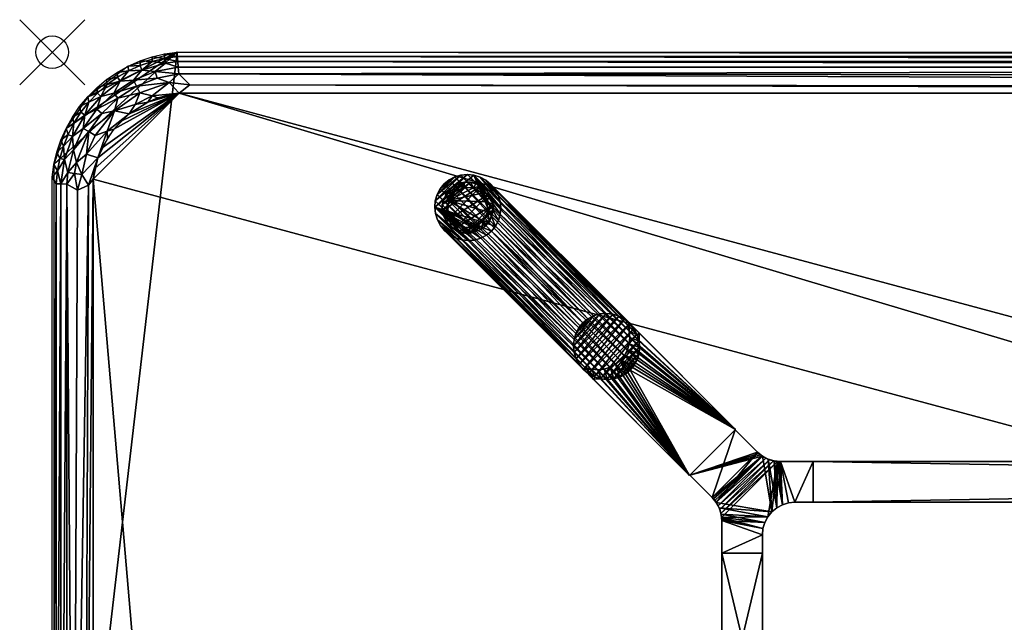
# Model space of a CAD drawing. Header units: inches. Extents: x -1 to 120, y -36 to 1.
# Tile 2 of 6: x -1 to 29, y -18 to 1. Entities that reach past the tile are written whole.
import ezdxf

# ---------------------------------------------------------------- set-up
doc = ezdxf.new("R2010")
doc.units = ezdxf.units.IN
doc.header["$PDMODE"] = 35
for name, color, linetype in [('AFUTL-3-EDPL', 19, 'Continuous'), ('AFUTL-3-GDPL', 19, 'Continuous'), ('AFUTL-3-HWPT', 4, 'Continuous'), ('AFUTL-3-LGWD', 15, 'Continuous'), ('AFUTL-3-TPWD', 15, 'Continuous')]:
    doc.layers.add(name, color=color, linetype=linetype)

msp = doc.modelspace()

# ---------------------------------------------------------------- linework, layer by layer
msp.add_point((0, 0))

# ---------------------------------------------------------------- meshes
at = {"layer": 'AFUTL-3-EDPL'}
mesh = msp.add_polyface(dxfattribs=at)
corners = [(116.145, -0.279, 29.056), (3.855, -0.279, 29.056), (3.841, -0.132, 29.266), (3.872, -35.541, 28.871), (116.145, -35.719, 29.056), (3.855, -35.719, 29.056), (3.936, -34.872, 28.505), (116.109, -35.338, 28.715), (4.232, -35.227, 28.64), (116.128, -0.457, 28.871), (3.891, -0.661, 28.715), (3.872, -0.457, 28.871), (3.896, -1.253, 28.476), (4.232, -0.997, 28.541), (116.104, -1.253, 28.476), (3.453, -0.188, 29.266), (3.164, -0.593, 28.871), (3.515, -35.49, 28.871), (3.596, -35.067, 28.592), (3.841, -35.866, 29.266), (116.16, -36, 29.547), (3.84, -36, 29.547), (3.481, -35.665, 29.056), (3.354, -34.759, 28.505), (3.451, -0.052, 29.547), (3.451, -35.946, 29.547), (3.453, -35.81, 29.266), (116.064, -1.127, 28.505), (3.553, -35.289, 28.715), (3.073, -1.336, 28.505), (3.596, -0.931, 28.592), (3.84, 0.002, 29.547), (116.159, -0.132, 29.266), (3.222, -0.79, 28.715), (116.159, -35.866, 29.266), (3.896, -34.746, 28.476), (3.242, -34.596, 28.476), (115.768, -35.002, 28.541), (3.481, -0.333, 29.056)]
mesh.append_faces([[corners[k] for k in face] for face in [(9, 10, 11), (12, 13, 14), (22, 17, 5), (15, 24, 2), (25, 26, 21), (17, 28, 3), (35, 6, 36), (30, 10, 13), (26, 22, 19), (38, 15, 1)]], dxfattribs={"vtx0": -1, "vtx1": -1})
mesh.append_faces([[corners[k] for k in face] for face in [(16, 11, 10), (8, 18, 6), (18, 23, 6), (29, 30, 12), (33, 10, 30), (8, 28, 18), (3, 28, 8)]], dxfattribs={"vtx0": -1, "vtx1": -1, "vtx2": -1})
mesh.append_faces([[corners[k] for k in face] for face in [(3, 4, 5), (6, 7, 8), (5, 17, 3), (19, 20, 21), (19, 22, 5), (5, 34, 19), (35, 37, 6), (12, 30, 13), (21, 26, 19)]], dxfattribs={"vtx0": -1, "vtx2": -1})
mesh.append_faces([[corners[k] for k in face] for face in [(0, 1, 2), (15, 2, 1), (27, 13, 10), (8, 7, 3), (24, 31, 2), (32, 2, 31), (9, 11, 1), (38, 1, 11)]], dxfattribs={"vtx1": -1, "vtx2": -1})
mesh = msp.add_polyface(dxfattribs=at)
corners = [(3.855, -35.719, 29.056), (116.145, -35.719, 29.056), (116.159, -35.866, 29.266), (116.128, -0.457, 28.871), (3.855, -0.279, 29.056), (116.145, -0.279, 29.056), (116.064, -1.127, 28.505), (3.891, -0.661, 28.715), (115.768, -0.771, 28.64), (3.872, -35.541, 28.871), (116.109, -35.338, 28.715), (116.128, -35.541, 28.871), (116.104, -34.746, 28.476), (115.768, -35.002, 28.541), (3.896, -34.746, 28.476), (116.547, -35.81, 29.266), (116.836, -35.405, 28.871), (116.485, -0.508, 28.871), (116.404, -0.931, 28.592), (116.159, -0.132, 29.266), (3.84, 0.002, 29.547), (116.16, 0.002, 29.547), (116.519, -0.333, 29.056), (116.646, -1.239, 28.505), (116.549, -35.946, 29.547), (116.549, -0.052, 29.547), (116.547, -0.188, 29.266), (3.936, -34.872, 28.505), (116.447, -0.709, 28.715), (116.16, -36, 29.547), (3.841, -35.866, 29.266), (116.778, -35.209, 28.715), (116.404, -35.067, 28.592), (3.841, -0.132, 29.266), (116.104, -1.253, 28.476), (116.758, -1.402, 28.476), (4.232, -0.997, 28.541), (116.519, -35.665, 29.056)]
mesh.append_faces([[corners[k] for k in face] for face in [(9, 10, 11), (12, 13, 14), (22, 17, 5), (15, 24, 2), (25, 26, 21), (17, 28, 3), (34, 6, 35), (32, 10, 13), (26, 22, 19), (37, 15, 1)]], dxfattribs={"vtx0": -1, "vtx1": -1})
mesh.append_faces([[corners[k] for k in face] for face in [(16, 11, 10), (8, 18, 6), (18, 23, 6), (31, 10, 32), (8, 28, 18), (3, 28, 8)]], dxfattribs={"vtx0": -1, "vtx1": -1, "vtx2": -1})
mesh.append_faces([[corners[k] for k in face] for face in [(3, 4, 5), (6, 7, 8), (5, 17, 3), (19, 20, 21), (19, 22, 5), (5, 33, 19), (34, 36, 6), (12, 32, 13), (21, 26, 19)]], dxfattribs={"vtx0": -1, "vtx2": -1})
mesh.append_faces([[corners[k] for k in face] for face in [(0, 1, 2), (15, 2, 1), (27, 13, 10), (8, 7, 3), (24, 29, 2), (30, 2, 29), (9, 11, 1), (37, 1, 11)]], dxfattribs={"vtx1": -1, "vtx2": -1})
mesh = msp.add_polyface(dxfattribs=at)
corners = [(1.367, -1.748, 28.871), (1.889, -1.251, 28.871), (2.015, -1.412, 28.715), (2.546, -1.607, 28.505), (2.692, -1.244, 28.592), (3.073, -1.336, 28.505), (1.913, -1.799, 28.592), (2.086, -0.891, 29.056), (2.346, -0.571, 29.266), (2.757, -0.546, 29.056), (2.589, -1.043, 28.715), (2.495, -0.861, 28.871), (3.222, -0.79, 28.715), (2.006, -0.767, 29.266), (1.995, -0.617, 29.547), (2.364, -1.887, 28.476), (1.692, -2.422, 28.505), (1.889, -2.362, 28.476), (1.522, -1.882, 28.715), (2.702, -0.408, 29.266), (2.697, -0.267, 29.547), (3.072, -0.28, 29.266), (2.337, -0.426, 29.547), (1.322, -2.55, 28.592), (1.493, -1.358, 29.056), (1.687, -0.994, 29.266), (3.164, -0.593, 28.871), (1.695, -2.636, 28.476), (1.671, -0.838, 29.547), (2.932, -1.531, 28.476)]
mesh.append_faces([[corners[k] for k in face] for face in [(10, 11, 12), (13, 14, 8), (19, 20, 21), (2, 1, 10), (8, 22, 19), (25, 28, 13)]], dxfattribs={"vtx0": -1, "vtx1": -1})
mesh.append_faces([[corners[k] for k in face] for face in [(0, 1, 2), (3, 4, 5), (6, 4, 3), (7, 8, 9), (1, 11, 10), (15, 16, 6), (7, 9, 11), (18, 2, 6), (6, 2, 4), (6, 16, 23), (15, 6, 3), (24, 25, 7), (11, 9, 26), (1, 7, 11), (24, 7, 1), (18, 0, 2)]], dxfattribs={"vtx0": -1, "vtx1": -1, "vtx2": -1})
mesh.append_faces([[corners[k] for k in face] for face in [(3, 29, 15)]], dxfattribs={"vtx0": -1, "vtx2": -1})
mesh.append_faces([[corners[k] for k in face] for face in [(15, 17, 16), (13, 8, 7), (14, 22, 8), (17, 27, 16), (19, 21, 9), (2, 10, 4), (22, 20, 19), (28, 14, 13), (8, 19, 9), (25, 13, 7)]], dxfattribs={"vtx1": -1, "vtx2": -1})
mesh = msp.add_polyface(dxfattribs=at)
corners = [(2.697, -0.267, 29.547), (3.069, -0.142, 29.547), (3.072, -0.28, 29.266), (3.222, -35.209, 28.715), (2.415, -34.595, 28.592), (3.285, -34.992, 28.592), (2.692, -1.244, 28.592), (3.596, -0.931, 28.592), (3.073, -1.336, 28.505), (3.553, -35.289, 28.715), (3.451, -35.946, 29.547), (3.072, -35.718, 29.266), (3.453, -35.81, 29.266), (2.757, -0.546, 29.056), (3.481, -0.333, 29.056), (3.164, -0.593, 28.871), (2.757, -35.452, 29.056), (3.164, -35.405, 28.871), (3.481, -35.665, 29.056), (2.546, -34.391, 28.505), (3.354, -34.759, 28.505), (2.589, -1.043, 28.715), (3.222, -0.79, 28.715), (2.495, -0.861, 28.871), (2.932, -34.468, 28.476), (2.293, -34.785, 28.715), (3.515, -35.49, 28.871), (3.891, -0.661, 28.715), (3.872, -0.457, 28.871), (3.451, -0.052, 29.547), (3.453, -0.188, 29.266), (3.596, -35.067, 28.592), (3.069, -35.856, 29.547), (2.932, -1.531, 28.476), (2.546, -1.607, 28.505), (2.702, -35.59, 29.266), (3.242, -34.596, 28.476), (3.936, -34.872, 28.505), (3.242, -1.402, 28.476), (3.896, -1.253, 28.476)]
mesh.append_faces([[corners[k] for k in face] for face in [(3, 5, 9), (11, 18, 12), (5, 20, 31), (32, 11, 10), (17, 3, 26), (2, 1, 30), (36, 20, 24)]], dxfattribs={"vtx0": -1, "vtx1": -1})
mesh.append_faces([[corners[k] for k in face] for face in [(6, 7, 8), (13, 14, 15), (16, 17, 18), (5, 19, 20), (6, 21, 7), (23, 15, 22), (24, 20, 19), (11, 16, 18), (13, 2, 14), (22, 15, 27), (15, 14, 28), (8, 33, 34), (36, 37, 20)]], dxfattribs={"vtx0": -1, "vtx1": -1, "vtx2": -1})
mesh.append_faces([[corners[k] for k in face] for face in [(3, 4, 5), (10, 11, 12), (17, 25, 3), (26, 3, 9), (9, 5, 31), (18, 17, 26), (32, 35, 11), (8, 38, 33)]], dxfattribs={"vtx0": -1, "vtx2": -1})
mesh.append_faces([[corners[k] for k in face] for face in [(0, 1, 2), (21, 22, 7), (1, 29, 30), (2, 30, 14), (39, 38, 8)]], dxfattribs={"vtx1": -1, "vtx2": -1})
mesh = msp.add_polyface(dxfattribs=at)
corners = [(0.999, -1.928, 29.056), (1.493, -1.358, 29.056), (1.367, -1.748, 28.871), (0.949, -2.335, 28.871), (0.65, -2.99, 28.871), (0.622, -2.581, 29.056), (1.121, -1.534, 29.266), (1.091, -1.367, 29.547), (1.391, -1.251, 29.266), (0.269, -2.695, 29.547), (0.342, -2.884, 29.266), (0.144, -3.067, 29.547), (0.84, -1.669, 29.547), (0.667, -2.172, 29.266), (0.618, -1.993, 29.547), (0.879, -1.842, 29.266), (1.913, -1.799, 28.592), (1.322, -2.55, 28.592), (1.127, -2.437, 28.715), (1.889, -1.251, 28.871), (0.427, -2.336, 29.547), (1.369, -1.089, 29.547), (1.671, -0.838, 29.547), (1.687, -0.994, 29.266), (1.522, -1.882, 28.715), (0.375, -3.294, 29.056), (0.487, -2.52, 29.266), (1.057, -3.131, 28.592), (1.692, -2.422, 28.505)]
mesh.append_faces([[corners[k] for k in face] for face in [(6, 7, 8), (9, 10, 11), (13, 14, 15), (24, 16, 18), (8, 21, 23), (26, 5, 10), (17, 28, 27), (26, 20, 13), (15, 12, 6)]], dxfattribs={"vtx0": -1, "vtx1": -1})
mesh.append_faces([[corners[k] for k in face] for face in [(0, 1, 2), (3, 4, 5), (5, 0, 3), (3, 0, 2), (16, 17, 18), (2, 1, 19), (5, 25, 10), (5, 13, 0), (0, 6, 1), (3, 18, 4), (3, 2, 24)]], dxfattribs={"vtx0": -1, "vtx1": -1, "vtx2": -1})
mesh.append_faces([[corners[k] for k in face] for face in [(12, 7, 6), (20, 14, 13), (21, 22, 23), (6, 8, 1), (13, 15, 0), (24, 18, 3), (8, 23, 1), (26, 10, 9), (17, 27, 18), (7, 21, 8), (14, 12, 15), (9, 20, 26), (26, 13, 5), (15, 6, 0)]], dxfattribs={"vtx1": -1, "vtx2": -1})
mesh = msp.add_polyface(dxfattribs=at)
corners = [(0.773, -4.23, 28.64), (0.65, -31.939, 28.715), (0.446, -4.05, 28.871), (0.747, -3.385, 28.715), (1.057, -3.131, 28.592), (0.906, -3.752, 28.592), (0.268, -31.957, 29.056), (0.268, -4.041, 29.056), (0.342, -2.884, 29.266), (0.375, -3.294, 29.056), (0.231, -3.26, 29.266), (1.127, -2.437, 28.715), (0.144, -3.067, 29.547), (0.12, -4.034, 29.266), (0, -32.16, 29.547), (0, -3.838, 29.547), (1.404, -3.24, 28.476), (1.254, -3.895, 28.476), (0.998, -31.768, 28.541), (1.118, -4.082, 28.505), (0.48, -3.691, 28.871), (0.683, -3.72, 28.715), (0.12, -31.964, 29.266), (0.157, -3.644, 29.266), (0.65, -2.99, 28.871), (0.622, -2.581, 29.056), (0.054, -3.449, 29.547), (1.692, -2.422, 28.505)]
mesh.append_faces([[corners[k] for k in face] for face in [(8, 9, 10), (10, 12, 8), (4, 16, 5), (17, 19, 16), (3, 5, 21), (20, 21, 2), (23, 7, 13), (13, 15, 23), (10, 9, 23), (23, 26, 10)]], dxfattribs={"vtx0": -1, "vtx1": -1})
mesh.append_faces([[corners[k] for k in face] for face in [(4, 3, 11), (9, 20, 7), (23, 9, 7), (9, 24, 20), (24, 9, 25), (27, 16, 4), (5, 16, 19), (0, 5, 19), (0, 21, 5), (2, 21, 0)]], dxfattribs={"vtx0": -1, "vtx1": -1, "vtx2": -1})
mesh.append_faces([[corners[k] for k in face] for face in [(3, 4, 5), (2, 6, 7), (13, 14, 15), (17, 18, 19), (20, 3, 21), (7, 22, 13), (23, 15, 26), (19, 1, 0), (11, 3, 24), (7, 20, 2), (10, 26, 12)]], dxfattribs={"vtx0": -1, "vtx2": -1})
mesh.append_faces([[corners[k] for k in face] for face in [(0, 1, 2), (24, 3, 20)]], dxfattribs={"vtx1": -1, "vtx2": -1})
mesh = msp.add_polyface(dxfattribs=at)
corners = [(2.697, -35.731, 29.547), (2.702, -35.59, 29.266), (3.069, -35.856, 29.547), (1.522, -34.116, 28.715), (2.293, -34.785, 28.715), (1.889, -34.747, 28.871), (2.495, -35.137, 28.871), (3.164, -35.405, 28.871), (2.346, -35.427, 29.266), (1.695, -33.362, 28.476), (1.889, -33.636, 28.476), (1.692, -33.577, 28.505), (2.364, -34.111, 28.476), (2.546, -34.391, 28.505), (2.932, -34.468, 28.476), (2.006, -35.231, 29.266), (1.995, -35.382, 29.547), (1.687, -35.004, 29.266), (1.695, -2.636, 28.476), (1.404, -3.24, 28.476), (1.692, -2.422, 28.505), (1.913, -34.2, 28.592), (2.337, -35.573, 29.547), (2.086, -35.107, 29.056), (2.757, -35.452, 29.056), (1.493, -34.64, 29.056), (2.415, -34.595, 28.592), (3.222, -35.209, 28.715), (3.285, -34.992, 28.592), (1.495, -33.717, 28.592), (1.671, -35.16, 29.547), (3.072, -35.718, 29.266)]
mesh.append_faces([[corners[k] for k in face] for face in [(14, 13, 12)]], dxfattribs={"vtx0": -1})
mesh.append_faces([[corners[k] for k in face] for face in [(0, 1, 2), (15, 16, 17), (17, 23, 15), (4, 26, 27), (8, 24, 1), (26, 13, 28), (22, 8, 0), (30, 17, 16), (1, 24, 31), (8, 22, 15), (15, 23, 8)]], dxfattribs={"vtx0": -1, "vtx1": -1})
mesh.append_faces([[corners[k] for k in face] for face in [(21, 4, 3), (25, 23, 17), (8, 23, 24), (5, 23, 25), (23, 6, 24), (23, 5, 6), (11, 13, 26), (29, 11, 21), (29, 21, 3)]], dxfattribs={"vtx0": -1, "vtx1": -1, "vtx2": -1})
mesh.append_faces([[corners[k] for k in face] for face in [(3, 4, 5), (0, 8, 1), (15, 22, 16), (24, 6, 7), (11, 26, 21)]], dxfattribs={"vtx0": -1, "vtx2": -1})
mesh.append_faces([[corners[k] for k in face] for face in [(6, 4, 7)]], dxfattribs={"vtx1": -1})
mesh.append_faces([[corners[k] for k in face] for face in [(9, 10, 11), (12, 13, 11), (18, 19, 20), (21, 26, 4), (10, 12, 11)]], dxfattribs={"vtx1": -1, "vtx2": -1})
mesh.append_faces([[corners[k] for k in face] for face in [(5, 4, 6)]], dxfattribs={"vtx2": -1})
mesh = msp.add_polyface(dxfattribs=at)
corners = [(1.118, -4.082, 28.505), (0.998, -31.768, 28.541), (0.65, -31.939, 28.715), (0.12, -4.034, 29.266), (0.12, -31.964, 29.266), (0, -32.16, 29.547), (1.057, -32.867, 28.592), (0.747, -32.614, 28.715), (0.906, -32.246, 28.592), (0.622, -33.417, 29.056), (0.342, -33.115, 29.266), (0.375, -32.704, 29.056), (0.97, -33.258, 28.715), (0.65, -33.008, 28.871), (0.446, -4.05, 28.871), (0.446, -31.949, 28.871), (0.268, -31.957, 29.056), (0.231, -32.739, 29.266), (1.202, -32.503, 28.505), (1.495, -33.717, 28.592), (0.157, -32.354, 29.266), (0.054, -32.549, 29.547), (1.254, -32.104, 28.476), (1.254, -3.895, 28.476), (0.269, -33.303, 29.547), (0.144, -32.931, 29.547), (1.404, -32.758, 28.476), (1.695, -33.362, 28.476), (0.268, -4.041, 29.056)]
mesh.append_faces([[corners[k] for k in face] for face in [(18, 22, 26)]], dxfattribs={"vtx0": -1})
mesh.append_faces([[corners[k] for k in face] for face in [(6, 18, 19), (22, 1, 23), (14, 2, 15), (13, 15, 7), (10, 24, 17), (8, 2, 1), (17, 25, 20)]], dxfattribs={"vtx0": -1, "vtx1": -1})
mesh.append_faces([[corners[k] for k in face] for face in [(6, 7, 8), (9, 10, 11), (6, 8, 18), (11, 16, 15), (11, 20, 16), (1, 22, 18), (12, 7, 6), (7, 2, 8), (7, 15, 2)]], dxfattribs={"vtx0": -1, "vtx1": -1, "vtx2": -1})
mesh.append_faces([[corners[k] for k in face] for face in [(12, 13, 7), (9, 11, 13), (18, 8, 1)]], dxfattribs={"vtx0": -1, "vtx2": -1})
mesh.append_faces([[corners[k] for k in face] for face in [(20, 21, 4), (26, 27, 18)]], dxfattribs={"vtx1": -1})
mesh.append_faces([[corners[k] for k in face] for face in [(0, 1, 2), (14, 15, 16), (10, 17, 11), (24, 25, 17), (13, 11, 15), (20, 4, 16), (28, 16, 4), (17, 20, 11)]], dxfattribs={"vtx1": -1, "vtx2": -1})
mesh.append_faces([[corners[k] for k in face] for face in [(3, 4, 5), (21, 5, 4), (25, 21, 20)]], dxfattribs={"vtx2": -1})
at = {"layer": 'AFUTL-3-GDPL'}
mesh = msp.add_polyface(dxfattribs=at)
corners = [(12.678, -3.984), (13.433, -5.185), (12.178, -4.555, 0.531), (12.347, -5.433), (12.978, -5.354, 0.531), (12.1, -4.347), (13.208, -4.324, 0.531), (13.549, -4.678), (12.383, -5.26, 0.531), (13.185, -4.1), (11.984, -4.855), (12.855, -5.549), (13.376, -4.903, 0.531), (12.63, -4.156, 0.531), (13.185, -5.433, 0.177), (12.21, -5.323, 0.177), (13.433, -4.347, 0.177), (12.1, -4.347, 0.177), (12.347, -4.1, 0.177), (13.185, -4.1, 0.177), (13.51, -5.026, 0.177), (12.506, -5.51, 0.177), (11.984, -4.678, 0.177), (12.678, -3.984, 0.177), (12.023, -5.026, 0.177), (13.549, -4.678, 0.177), (12.855, -5.549, 0.177), (12.149, -4.864, 0.531), (12.669, -5.384, 0.531), (13.367, -4.592, 0.531), (13.433, -4.347), (13.185, -5.433), (12.347, -4.1), (12.1, -5.185), (12.941, -4.166, 0.531), (12.353, -4.298, 0.531), (13.235, -5.18, 0.531), (12.273, -5.149, 0.531), (13.323, -5.323, 0.177), (13.026, -4.023, 0.177), (12.855, -3.984), (11.984, -4.678), (13.549, -4.855), (12.678, -5.549), (11.984, -4.855, 0.177), (12.855, -3.984, 0.177), (13.433, -5.185, 0.177), (12.1, -5.185, 0.177), (12.506, -4.023, 0.177), (13.549, -4.855, 0.177), (12.347, -5.433, 0.177), (12.21, -4.21, 0.177)]
mesh.append_faces([[corners[k] for k in face] for face in [(26, 14, 4), (18, 51, 35), (16, 19, 6), (20, 49, 12), (39, 45, 34), (21, 26, 28), (38, 46, 36), (3, 43, 21), (24, 33, 47), (25, 16, 29), (18, 32, 51), (0, 32, 48), (23, 48, 13), (9, 40, 39), (1, 42, 20), (38, 1, 46), (15, 3, 50), (17, 22, 2), (23, 0, 48), (39, 40, 45), (10, 33, 24), (20, 42, 49), (21, 43, 26), (28, 26, 4), (29, 16, 6), (31, 1, 38), (32, 5, 51), (33, 3, 15), (14, 31, 38), (19, 9, 39), (43, 11, 26), (44, 24, 27), (44, 10, 24), (46, 1, 20), (47, 33, 15), (48, 32, 18), (50, 3, 21), (51, 5, 17)]])
mesh.append_faces([[corners[k] for k in face] for face in [(8, 21, 28), (12, 25, 29), (13, 18, 35), (22, 10, 44), (35, 17, 2), (2, 13, 35), (45, 0, 23), (49, 7, 25)]], dxfattribs={"vtx0": -1})
mesh.append_faces([[corners[k] for k in face] for face in [(10, 9, 33), (7, 3, 30), (1, 11, 42), (37, 28, 27), (5, 0, 41), (27, 4, 2), (30, 33, 9), (37, 15, 8), (41, 40, 10), (42, 43, 7)]], dxfattribs={"vtx0": -1, "vtx1": -1})
mesh.append_faces([[corners[k] for k in face] for face in [(2, 12, 29), (2, 36, 12), (2, 34, 13), (2, 6, 34)]], dxfattribs={"vtx0": -1, "vtx2": -1})
mesh.append_faces([[corners[k] for k in face] for face in [(34, 45, 13), (27, 24, 37), (36, 46, 12), (16, 30, 19), (17, 5, 22), (25, 7, 16), (26, 11, 14), (2, 22, 27), (31, 11, 1), (32, 0, 5), (6, 19, 34), (4, 14, 36), (8, 28, 37), (40, 0, 45), (41, 10, 22), (42, 7, 49), (47, 15, 37), (48, 18, 13), (49, 25, 12), (50, 21, 8), (51, 17, 35)]], dxfattribs={"vtx1": -1})
mesh.append_faces([[corners[k] for k in face] for face in [(40, 9, 10), (43, 3, 7), (28, 4, 27), (29, 6, 2), (3, 33, 30), (4, 36, 2), (0, 40, 41), (11, 43, 42)]], dxfattribs={"vtx1": -1, "vtx2": -1})
mesh.append_faces([[corners[k] for k in face] for face in [(24, 47, 37), (22, 44, 27), (11, 31, 14), (7, 30, 16), (5, 41, 22), (15, 50, 8), (30, 9, 19), (14, 38, 36), (19, 39, 34), (45, 23, 13), (46, 20, 12)]], dxfattribs={"vtx2": -1})
at = {"layer": 'AFUTL-3-HWPT'}
mesh = msp.add_polyface(dxfattribs=at)
corners = [(19.582, -12.996, 28.476), (20.996, -11.582, 28.476), (18.034, -8.62, 28.476), (17.975, -8.679, 28.476), (18.029, -8.867, 28.476), (18.047, -9.061, 28.476), (18.027, -9.254, 28.476), (17.97, -9.439, 28.476), (17.879, -9.609, 28.476), (17.757, -9.757, 28.476), (17.609, -9.879, 28.476), (17.439, -9.97, 28.476), (17.254, -10.027, 28.476), (17.061, -10.047, 28.476), (16.867, -10.029, 28.476), (16.679, -9.975, 28.476), (16.62, -10.034, 28.476), (20.996, -11.582, 26.476), (17.734, -8.319, 26.476), (16.319, -9.733, 26.476), (19.582, -12.996, 26.476), (17.675, -8.378, 26.476), (16.378, -9.675, 26.476), (16.566, -9.729, 26.476), (16.76, -9.746, 26.476), (16.953, -9.726, 26.476), (17.138, -9.67, 26.476), (17.308, -9.579, 26.476), (17.457, -9.457, 26.476), (17.579, -9.308, 26.476), (17.67, -9.138, 26.476), (17.726, -8.953, 26.476), (17.746, -8.76, 26.476), (17.729, -8.566, 26.476)]
mesh.append_faces([[corners[k] for k in face] for face in [(17, 2, 1), (16, 20, 0), (3, 18, 21), (16, 22, 19), (23, 19, 22), (3, 33, 4), (4, 32, 5), (5, 31, 6), (6, 30, 7), (7, 29, 8), (8, 28, 9), (10, 28, 27), (11, 27, 26), (12, 26, 25), (13, 25, 24), (14, 24, 23), (15, 23, 22), (1, 20, 17)]], dxfattribs={"vtx0": -1})
mesh.append_faces([[corners[k] for k in face] for face in [(1, 9, 0), (2, 4, 1), (33, 17, 32), (32, 17, 31), (31, 17, 30), (30, 17, 29), (29, 17, 28), (28, 20, 27), (27, 20, 26), (26, 20, 25), (25, 20, 24), (24, 20, 23)]], dxfattribs={"vtx0": -1, "vtx1": -1})
mesh.append_faces([[corners[k] for k in face] for face in [(0, 9, 10), (0, 10, 11), (1, 4, 5), (1, 5, 6), (1, 7, 8), (1, 8, 9), (0, 12, 13), (0, 13, 14), (14, 16, 0), (33, 18, 17), (28, 17, 20), (23, 20, 19)]], dxfattribs={"vtx0": -1, "vtx2": -1})
mesh.append_faces([[corners[k] for k in face] for face in [(15, 16, 14), (18, 2, 17), (19, 20, 16), (2, 18, 3), (15, 22, 16), (21, 18, 33), (21, 33, 3), (9, 28, 10), (10, 27, 11), (11, 26, 12), (12, 25, 13), (13, 24, 14), (14, 23, 15), (0, 20, 1)]], dxfattribs={"vtx1": -1})
mesh.append_faces([[corners[k] for k in face] for face in [(6, 7, 1), (11, 12, 0)]], dxfattribs={"vtx1": -1, "vtx2": -1})
mesh.append_faces([[corners[k] for k in face] for face in [(2, 3, 4), (4, 33, 32), (5, 32, 31), (6, 31, 30), (7, 30, 29), (8, 29, 28)]], dxfattribs={"vtx2": -1})
mesh = msp.add_polyface(dxfattribs=at)
corners = [(20.985, -11.593, 26.508), (20.985, -11.593, 28.476), (21.666, -12.274, 28.476), (21.666, -12.274, 26.486), (19.593, -12.985, 28.476), (19.593, -12.985, 26.508), (20.274, -13.666, 26.486), (20.274, -13.666, 28.476), (23.375, -12.567, 28.476), (23.375, -12.567, 26.476), (22.373, -12.567, 26.476), (22.373, -12.567, 28.476), (23.375, -13.817, 28.476), (23.375, -13.817, 26.476), (21.818, -12.399, 28.476), (21.991, -12.491, 28.476), (22.178, -12.548, 28.476), (22.343, -12.567, 26.476), (22.312, -12.565, 26.476), (22.281, -12.563, 26.476), (22.159, -12.544, 26.477), (22.038, -12.509, 26.477), (21.921, -12.459, 26.479), (21.813, -12.395, 26.481), (21.761, -12.358, 26.483), (21.712, -12.318, 26.484), (20.567, -14.373, 28.476), (20.548, -14.178, 28.476), (20.491, -13.991, 28.476), (20.399, -13.818, 28.476), (20.318, -13.712, 26.484), (20.358, -13.761, 26.483), (20.395, -13.813, 26.481), (20.459, -13.921, 26.479), (20.509, -14.038, 26.477), (20.544, -14.159, 26.477), (20.563, -14.281, 26.476), (20.565, -14.312, 26.476), (20.567, -14.343, 26.476), (20.567, -14.373, 26.476), (22.817, -13.817, 28.476), (22.817, -13.817, 26.476), (20.567, -15.375, 28.476), (21.817, -15.375, 28.476), (21.817, -14.817, 28.476), (21.836, -14.622, 28.476), (21.893, -14.434, 28.476), (21.986, -14.262, 28.476), (22.11, -14.11, 28.476), (22.262, -13.986, 28.476), (22.434, -13.893, 28.476), (22.622, -13.836, 28.476), (20.567, -15.375, 26.476), (21.817, -14.817, 26.476), (21.836, -14.622, 26.476), (21.893, -14.434, 26.476), (21.986, -14.262, 26.476), (22.11, -14.11, 26.476), (22.262, -13.986, 26.476), (22.434, -13.893, 26.476), (22.622, -13.836, 26.476), (21.817, -15.375, 26.476)]
mesh.append_faces([[corners[k] for k in face] for face in [(1, 5, 4), (9, 12, 13), (44, 42, 43), (60, 40, 51), (59, 51, 50), (58, 50, 49), (57, 49, 48), (56, 48, 47), (55, 47, 46), (54, 46, 45), (53, 43, 61), (41, 9, 13), (42, 61, 43)]], dxfattribs={"vtx0": -1})
mesh.append_faces([[corners[k] for k in face] for face in [(0, 2, 3), (8, 10, 11), (14, 24, 2), (15, 22, 14), (22, 15, 21), (21, 16, 20), (20, 16, 19), (19, 11, 18), (18, 11, 17), (17, 11, 10), (27, 36, 26), (28, 34, 27), (34, 28, 33), (33, 29, 32), (32, 29, 31), (31, 7, 30), (30, 7, 6), (13, 40, 41), (1, 7, 2), (2, 29, 14), (14, 48, 15), (15, 49, 16), (16, 50, 11), (48, 28, 47), (47, 27, 46), (46, 26, 45), (45, 26, 44), (52, 26, 39), (41, 40, 60), (32, 22, 33), (33, 21, 34), (34, 20, 35), (35, 19, 36), (18, 59, 19), (59, 10, 60), (60, 10, 41), (53, 39, 54), (5, 23, 6), (6, 23, 30), (30, 23, 31), (31, 23, 32)]], dxfattribs={"vtx0": -1, "vtx1": -1})
mesh.append_faces([[corners[k] for k in face] for face in [(14, 29, 48), (19, 56, 36)]], dxfattribs={"vtx0": -1, "vtx1": -1, "vtx2": -1})
mesh.append_faces([[corners[k] for k in face] for face in [(7, 5, 6), (2, 24, 25), (2, 25, 3), (14, 22, 23), (14, 23, 24), (21, 15, 16), (19, 16, 11), (26, 36, 37), (26, 37, 38), (27, 34, 35), (27, 35, 36), (33, 28, 29), (31, 29, 7), (2, 7, 29), (15, 48, 49), (16, 49, 50), (11, 50, 51), (11, 51, 40), (47, 28, 27), (46, 27, 26), (44, 26, 42), (40, 8, 11), (53, 45, 44), (33, 22, 21), (34, 21, 20), (35, 20, 19), (19, 59, 58), (19, 58, 57), (59, 17, 10), (41, 10, 9), (36, 56, 55), (36, 55, 54), (54, 39, 38), (54, 38, 37), (53, 52, 39), (5, 3, 25), (5, 25, 24)]], dxfattribs={"vtx0": -1, "vtx2": -1})
mesh.append_faces([[corners[k] for k in face] for face in [(1, 2, 0), (4, 5, 7), (9, 10, 8), (0, 5, 1), (8, 12, 9), (12, 40, 13), (12, 8, 40), (42, 26, 52), (60, 51, 59), (59, 50, 58), (58, 49, 57), (57, 48, 56), (56, 47, 55), (55, 46, 54), (54, 45, 53), (61, 52, 53), (0, 3, 5), (52, 61, 42)]], dxfattribs={"vtx1": -1})
mesh.append_faces([[corners[k] for k in face] for face in [(38, 39, 26), (29, 28, 48), (44, 43, 53), (23, 22, 32), (18, 17, 59), (57, 56, 19), (37, 36, 54), (24, 23, 5)]], dxfattribs={"vtx1": -1, "vtx2": -1})
mesh.append_faces([[corners[k] for k in face] for face in [(1, 4, 7)]], dxfattribs={"vtx2": -1})
mesh = msp.add_polyface(dxfattribs=at)
corners = [(23.375, -13.817, 26.476), (23.375, -12.567, 26.476), (96.625, -12.567, 26.476), (96.625, -13.817, 26.476), (96.625, -13.817, 28.476), (23.375, -13.817, 28.476), (96.625, -12.567, 28.476), (23.375, -12.567, 28.476)]
mesh.append_faces([[corners[k] for k in face] for face in [(3, 1, 2), (5, 3, 4), (2, 4, 3), (1, 6, 2), (5, 6, 7), (0, 7, 1)]], dxfattribs={"vtx0": -1})
mesh.append_faces([[corners[k] for k in face] for face in [(0, 1, 3), (0, 3, 5), (6, 4, 2), (7, 6, 1), (4, 6, 5), (5, 7, 0)]], dxfattribs={"vtx1": -1})
mesh = msp.add_polyface(dxfattribs=at)
corners = [(20.567, -15.375, 26.476), (21.817, -15.375, 26.476), (21.817, -20.625, 26.476), (20.567, -20.625, 26.476), (20.567, -15.375, 28.476), (20.567, -20.625, 28.476), (21.817, -20.625, 28.476), (21.817, -15.375, 28.476)]
mesh.append_faces([[corners[k] for k in face] for face in [(3, 1, 2), (4, 3, 5), (2, 5, 3), (6, 1, 7), (6, 4, 5), (7, 0, 4)]], dxfattribs={"vtx0": -1})
mesh.append_faces([[corners[k] for k in face] for face in [(0, 1, 3), (0, 3, 4), (6, 5, 2), (2, 1, 6), (7, 4, 6), (1, 0, 7)]], dxfattribs={"vtx1": -1})
at = {"layer": 'AFUTL-3-LGWD'}
mesh = msp.add_polyface(dxfattribs=at)
corners = [(13.492, -5.492, 0.098), (13.34, -5.617, 0.098), (13.165, -5.709, 0.098), (12.975, -5.764, 0.098), (12.778, -5.782, 0.098), (12.579, -5.76, 0.098), (12.388, -5.7, 0.098), (12.212, -5.604, 0.098), (12.056, -5.476, 0.098), (11.929, -5.321, 0.098), (11.833, -5.144, 0.098), (11.773, -4.953, 0.098), (11.751, -4.755, 0.098), (11.769, -4.557, 0.098), (11.824, -4.368, 0.098), (11.916, -4.193, 0.098), (12.041, -4.041, 0.098), (12.193, -3.916, 0.098), (12.368, -3.824, 0.098), (12.557, -3.769, 0.098), (12.755, -3.751, 0.098), (12.953, -3.773, 0.098), (13.145, -3.833, 0.098), (13.321, -3.929, 0.098), (13.476, -4.056, 0.098), (13.604, -4.212, 0.098), (13.7, -4.388, 0.098), (13.76, -4.579, 0.098), (13.782, -4.778, 0.098), (13.764, -4.975, 0.098), (13.709, -5.165, 0.098), (13.617, -5.34, 0.098), (16.305, -8.305, 28.472), (16.181, -8.458, 28.472), (16.089, -8.632, 28.472), (16.033, -8.822, 28.472), (16.016, -9.02, 28.472), (16.037, -9.218, 28.472), (16.097, -9.409, 28.472), (16.193, -9.586, 28.472), (16.321, -9.741, 28.472), (16.476, -9.869, 28.472), (16.653, -9.965, 28.472), (16.844, -10.024, 28.472), (17.042, -10.046, 28.472), (17.24, -10.029, 28.472), (17.43, -9.973, 28.472), (17.604, -9.881, 28.472), (17.757, -9.757, 28.472), (17.881, -9.604, 28.472), (17.973, -9.43, 28.472), (18.029, -9.24, 28.472), (18.046, -9.042, 28.472), (18.024, -8.844, 28.472), (17.965, -8.653, 28.472), (17.869, -8.476, 28.472), (17.741, -8.321, 28.472), (17.586, -8.193, 28.472), (17.409, -8.097, 28.472), (17.218, -8.037, 28.472), (17.02, -8.016, 28.472), (16.822, -8.033, 28.472), (16.632, -8.089, 28.472), (16.458, -8.181, 28.472)]
mesh.append_faces([[corners[k] for k in face] for face in [(45, 2, 46), (43, 4, 44), (41, 6, 42), (39, 8, 40), (37, 10, 38), (35, 12, 36), (33, 14, 34), (33, 63, 32)]], dxfattribs={"vtx0": -1})
mesh.append_faces([[corners[k] for k in face] for face in [(0, 47, 1), (46, 1, 47), (44, 3, 45), (42, 5, 43), (40, 7, 41), (38, 9, 39), (36, 11, 37), (34, 13, 35), (32, 15, 33), (63, 17, 32), (61, 19, 62), (59, 21, 60), (57, 23, 58), (55, 25, 56), (53, 27, 54), (51, 29, 52), (49, 31, 50), (34, 63, 33), (35, 62, 34), (36, 61, 35), (37, 60, 36), (38, 59, 37), (39, 58, 38), (40, 57, 39), (41, 56, 40), (42, 55, 41), (43, 54, 42), (44, 53, 43), (45, 52, 44), (46, 51, 45), (47, 50, 46), (22, 27, 21), (23, 26, 22), (13, 20, 12), (14, 19, 13), (15, 18, 14), (12, 4, 11), (5, 11, 4), (6, 10, 5), (7, 9, 6)]], dxfattribs={"vtx0": -1, "vtx1": -1})
mesh.append_faces([[corners[k] for k in face] for face in [(21, 31, 12)]], dxfattribs={"vtx0": -1, "vtx1": -1, "vtx2": -1})
mesh.append_faces([[corners[k] for k in face] for face in [(12, 0, 1), (21, 28, 29), (12, 20, 21), (12, 1, 2)]], dxfattribs={"vtx0": -1, "vtx2": -1})
mesh.append_faces([[corners[k] for k in face] for face in [(48, 47, 0), (2, 1, 46), (4, 3, 44), (6, 5, 42), (8, 7, 40), (10, 9, 38), (12, 11, 36), (14, 13, 34), (16, 15, 32), (62, 18, 63), (60, 20, 61), (58, 22, 59), (56, 24, 57), (54, 26, 55), (52, 28, 53), (50, 30, 51), (48, 49, 47), (24, 25, 23), (16, 17, 15), (8, 9, 7)]], dxfattribs={"vtx1": -1})
mesh.append_faces([[corners[k] for k in face] for face in [(3, 2, 45), (5, 4, 43), (7, 6, 41), (9, 8, 39), (11, 10, 37), (13, 12, 35), (15, 14, 33), (18, 17, 63), (20, 19, 61), (22, 21, 59), (24, 23, 57), (26, 25, 55), (28, 27, 53), (30, 29, 51), (0, 31, 49), (62, 63, 34), (61, 62, 35), (60, 61, 36), (59, 60, 37), (58, 59, 38), (57, 58, 39), (56, 57, 40), (55, 56, 41), (54, 55, 42), (53, 54, 43), (52, 53, 44), (51, 52, 45), (50, 51, 46), (49, 50, 47), (31, 0, 12), (30, 31, 21), (29, 30, 21), (27, 28, 21), (26, 27, 22), (25, 26, 23), (19, 20, 13), (18, 19, 14), (17, 18, 15), (3, 4, 12), (2, 3, 12), (10, 11, 5), (9, 10, 6)]], dxfattribs={"vtx1": -1, "vtx2": -1})
mesh.append_faces([[corners[k] for k in face] for face in [(49, 48, 0), (17, 16, 32), (19, 18, 62), (21, 20, 60), (23, 22, 58), (25, 24, 56), (27, 26, 54), (29, 28, 52), (31, 30, 50)]], dxfattribs={"vtx2": -1})
at = {"layer": 'AFUTL-3-TPWD'}
mesh = msp.add_polyface(dxfattribs=at)
corners = [(3.84, 0.002, 29.547), (3.84, -36, 29.547), (120, -32.16, 29.547), (3.896, -34.746, 28.476), (3.896, -1.253, 28.476), (118.746, -32.104, 28.476), (116.549, -0.052, 29.547), (116.549, -35.946, 29.547), (118.746, -3.895, 28.476), (0.054, -3.449, 29.547), (0.054, -32.549, 29.547), (120, -3.838, 29.547), (117.887, -2.111, 28.476), (2.113, -2.111, 28.476), (117.887, -33.887, 28.476), (2.113, -33.887, 28.476), (116.104, -1.253, 28.476), (1.254, -3.895, 28.476), (116.104, -34.746, 28.476), (1.254, -32.104, 28.476), (119.573, -2.336, 29.547), (2.337, -0.426, 29.547), (119.573, -33.663, 29.547), (2.337, -35.573, 29.547), (118.468, -33.068, 28.476), (117.068, -1.531, 28.476), (2.932, -34.468, 28.476), (1.532, -2.93, 28.476), (118.468, -2.93, 28.476), (1.532, -33.068, 28.476), (2.932, -1.531, 28.476), (117.068, -34.468, 28.476), (0.427, -33.663, 29.547), (117.663, -35.573, 29.547), (117.663, -0.426, 29.547), (0.427, -2.336, 29.547), (118.631, -1.089, 29.547), (1.369, -34.909, 29.547), (1.091, -1.367, 29.547), (118.909, -34.631, 29.547), (1.311, -32.435, 28.476), (3.565, -1.309, 28.476), (116.435, -34.689, 28.476), (118.689, -3.563, 28.476), (3.565, -34.689, 28.476), (1.311, -3.563, 28.476), (116.435, -1.309, 28.476), (118.689, -32.435, 28.476), (1.404, -32.758, 28.476), (3.242, -1.402, 28.476), (116.758, -34.596, 28.476), (118.596, -3.24, 28.476), (1.404, -3.24, 28.476), (116.758, -1.402, 28.476), (118.596, -32.758, 28.476), (3.242, -34.596, 28.476), (118.111, -33.636, 28.476), (1.889, -2.362, 28.476), (2.364, -34.111, 28.476), (117.636, -1.887, 28.476), (117.636, -34.111, 28.476), (1.889, -33.636, 28.476), (118.111, -2.362, 28.476), (2.364, -1.887, 28.476), (117.362, -1.693, 28.476), (118.305, -33.362, 28.476)]
mesh.append_faces([[corners[k] for k in face] for face in [(38, 0, 21), (1, 37, 23), (2, 39, 22), (4, 49, 41), (55, 3, 44)]], dxfattribs={"vtx0": -1})
mesh.append_faces([[corners[k] for k in face] for face in [(10, 0, 9), (11, 7, 2), (5, 16, 8), (17, 3, 19), (48, 3, 29), (58, 3, 26), (29, 3, 61), (9, 0, 35), (35, 0, 38), (19, 3, 40), (26, 3, 55), (40, 3, 48), (15, 3, 58), (61, 3, 15)]], dxfattribs={"vtx0": -1, "vtx1": -1})
mesh.append_faces([[corners[k] for k in face] for face in [(11, 6, 1), (1, 6, 10), (4, 18, 17), (5, 18, 4)]], dxfattribs={"vtx0": -1, "vtx1": -1, "vtx2": -1})
mesh.append_faces([[corners[k] for k in face] for face in [(17, 18, 3), (10, 6, 0), (11, 1, 7), (5, 4, 16), (8, 53, 25), (2, 33, 39), (8, 25, 64), (4, 27, 57), (8, 62, 28), (5, 60, 31), (1, 10, 32), (2, 7, 33), (11, 34, 6), (4, 30, 49), (5, 42, 18), (8, 28, 51), (4, 17, 45), (8, 16, 46), (5, 54, 24), (5, 50, 42), (4, 45, 52), (5, 56, 14), (8, 59, 12), (8, 12, 62), (4, 13, 63), (5, 65, 56)]], dxfattribs={"vtx0": -1, "vtx2": -1})
mesh.append_faces([[corners[k] for k in face] for face in [(52, 27, 4), (31, 50, 5), (32, 37, 1), (24, 65, 5), (63, 30, 4), (36, 34, 11), (46, 53, 8), (57, 13, 4), (14, 60, 5), (64, 59, 8)]], dxfattribs={"vtx1": -1, "vtx2": -1})
mesh.append_faces([[corners[k] for k in face] for face in [(11, 20, 36), (51, 43, 8), (5, 47, 54)]], dxfattribs={"vtx2": -1})

doc.saveas('drawing.dxf')
